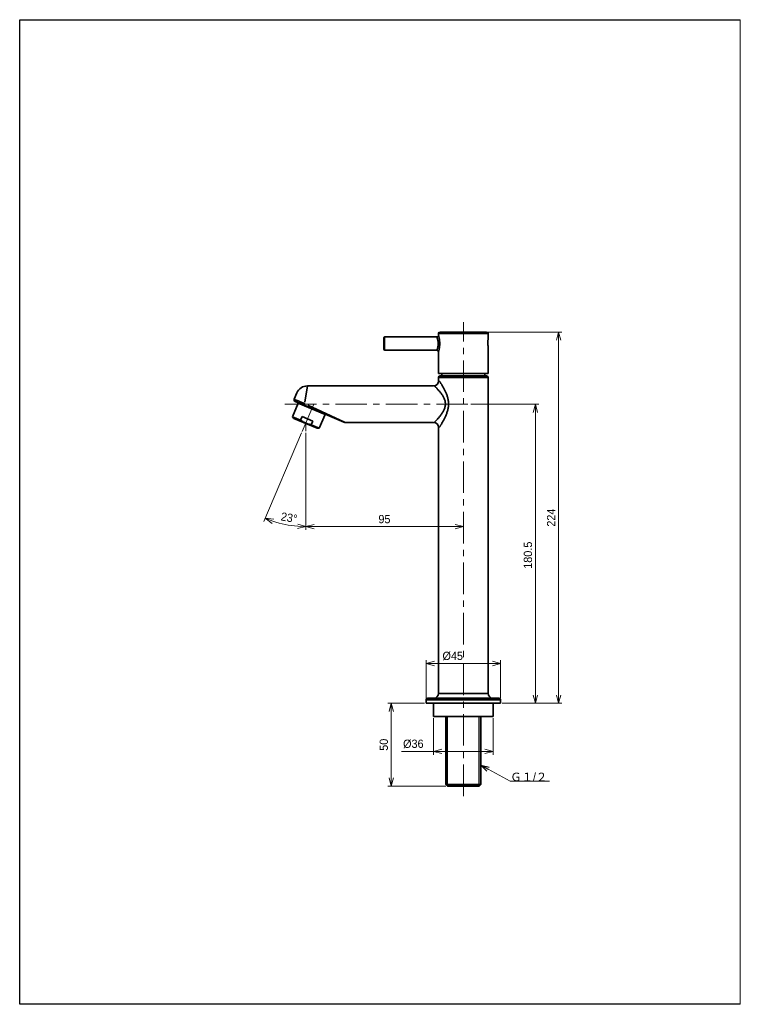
# Model space of a CAD drawing. Header units: millimetres. Extents: x 0 to 838, y 0 to 594.
# Tile 1 of 2: x 0 to 435, y 0 to 594. Entities that reach past the tile are written whole.
import ezdxf

# ---------------------------------------------------------------- set-up
doc = ezdxf.new("R2010")
doc.units = ezdxf.units.MM
doc.header["$LTSCALE"] = 0.3
doc.linetypes.add('CENTER', pattern=[50.8, 31.75, -6.35, 6.35, -6.35])
for name, color, linetype, lineweight in [('TEXT', 7, 'Continuous', 25), ('中心線', 4, 'CENTER', 18), ('実線', 3, 'Continuous', 35), ('寸法', 2, 'Continuous', 18), ('細線', 7, 'Continuous', 18)]:
    doc.layers.add(name, color=color, linetype=linetype, lineweight=lineweight)
doc.styles.add('MS Pゴシック', font='txt')
doc.dimstyles.new('MyDim S＝1：2', dxfattribs={"dimscale": 2, "dimtxt": 2.5, "dimasz": 2.5, "dimexe": 1, "dimexo": 0.5, "dimgap": 1, "dimtad": 3, "dimdsep": 46, "dimtxsty": 'MS Pゴシック', "dimblk": 'OPEN30', "dimcen": 0, "dimclrd": 256, "dimclre": 256, "dimclrt": 256, "dimazin": 2, "dimtfac": 1, "dimtmove": 0, "dimatfit": 3, "dimldrblk": 'OPEN30', "dimfxl": 1, "dimlwd": 18, "dimlwe": 18, "dimarcsym": 0})

# ---------------------------------------------------------------- blocks, each defined once
blk = doc.blocks.new('_Open30')
at = {"color": 0, "lineweight": -2}
for p, q in [((-1, 0.27), (0, 0)), ((0, 0), (-1, -0.27)), ((0, 0), (-1, 0))]:
    blk.add_line(p, q, dxfattribs=at)
blk = doc.blocks.new('*D6')
at = {"layer": 'Defpoints', "color": 0}
for p in [(271.25, 362.09), (311.31, 362.09), (290.31, 181.59)]:
    blk.add_point(p, dxfattribs=at)
at = {"layer": '寸法', "lineweight": 18}
for p, q in [((272.25, 362.09), (313.31, 362.09)), ((311.31, 186.59), (311.31, 357.09)), ((291.31, 181.59), (313.31, 181.59))]:
    blk.add_line(p, q, dxfattribs=at)
at = {"layer": '寸法', "lineweight": 18, "xscale": 5, "yscale": 5, "zscale": 5}
for p, rotation in [((311.31, 362.09), 90), ((311.31, 181.59), 270)]:
    blk.add_blockref('_Open30', p, dxfattribs=dict(at, rotation=rotation))
at = {"layer": '寸法', "insert": (306.81, 270.94), "char_height": 5, "attachment_point": 5, "rotation": 90, "style": 'MS Pゴシック'}
blk.add_mtext('180.5', dxfattribs=at)
blk = doc.blocks.new('*D7')
at = {"layer": 'Defpoints', "color": 0}
for p in [(281.81, 405.59), (325.31, 405.59), (290.31, 181.59)]:
    blk.add_point(p, dxfattribs=at)
at = {"layer": '寸法', "lineweight": 18}
for p, q in [((282.81, 405.59), (327.31, 405.59)), ((325.31, 186.59), (325.31, 400.59)), ((291.31, 181.59), (327.31, 181.59))]:
    blk.add_line(p, q, dxfattribs=at)
at = {"layer": '寸法', "lineweight": 18, "xscale": 5, "yscale": 5, "zscale": 5}
for p, rotation in [((325.31, 405.59), 90), ((325.31, 181.59), 270)]:
    blk.add_blockref('_Open30', p, dxfattribs=dict(at, rotation=rotation))
at = {"layer": '寸法', "insert": (320.81, 293.59), "char_height": 5, "attachment_point": 5, "rotation": 90, "style": 'MS Pゴシック'}
blk.add_mtext('224', dxfattribs=at)
blk = doc.blocks.new('*D9')
at = {"layer": 'Defpoints', "color": 0}
for p in [(172.81, 345.69), (267.81, 288.18), (267.81, 279.49)]:
    blk.add_point(p, dxfattribs=at)
at = {"layer": '寸法', "lineweight": 18}
for p, q in [((172.81, 344.69), (172.81, 286.18)), ((177.81, 288.18), (262.81, 288.18)), ((267.81, 280.49), (267.81, 290.18))]:
    blk.add_line(p, q, dxfattribs=at)
at = {"layer": '寸法', "lineweight": 18, "xscale": 5, "yscale": 5, "zscale": 5, "rotation": 180}
blk.add_blockref('_Open30', (172.81, 288.18), dxfattribs=at)
at = {"layer": '寸法', "lineweight": 18, "xscale": 5, "yscale": 5, "zscale": 5}
blk.add_blockref('_Open30', (267.81, 288.18), dxfattribs=at)
at = {"layer": '寸法', "insert": (220.17, 292.68), "char_height": 5, "attachment_point": 5, "style": 'MS Pゴシック'}
blk.add_mtext('95', dxfattribs=at)
blk = doc.blocks.new('*D10')
at = {"layer": 'Defpoints', "color": 0}
for p in [(175.94, 358.48), (172.81, 351.12), (170.47, 345.59), (172.81, 345.69), (156.17, 290.42)]:
    blk.add_point(p, dxfattribs=at)
at = {"layer": '寸法', "lineweight": 18}
for p, q in [((170.07, 344.67), (147.44, 291.34)), ((172.81, 344.69), (172.81, 286.18))]:
    blk.add_line(p, q, dxfattribs=at)
blk.add_arc((172.81, 351.12), 62.94, 251.55276, 265.44724, dxfattribs=at)
at = {"layer": '寸法', "lineweight": 18, "xscale": 5, "yscale": 5, "zscale": 5}
for p, rotation in [((148.22, 293.18), 159.2763817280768), ((172.81, 288.18), 357.7236175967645)]:
    blk.add_blockref('_Open30', p, dxfattribs=dict(at, rotation=rotation))
at = {"layer": '寸法', "insert": (162.6, 293.57), "char_height": 5, "attachment_point": 5, "rotation": 349.94289, "style": 'MS Pゴシック'}
blk.add_mtext('23°', dxfattribs=at)
blk = doc.blocks.new('*D11')
at = {"layer": 'Defpoints', "color": 0}
for p in [(245.31, 181.59), (224.31, 131.59), (258.31, 131.59)]:
    blk.add_point(p, dxfattribs=at)
at = {"layer": '寸法', "lineweight": 18}
for p, q in [((244.31, 181.59), (222.31, 181.59)), ((224.31, 176.59), (224.31, 136.59)), ((257.31, 131.59), (222.31, 131.59))]:
    blk.add_line(p, q, dxfattribs=at)
at = {"layer": '寸法', "lineweight": 18, "xscale": 5, "yscale": 5, "zscale": 5}
for p, rotation in [((224.31, 181.59), 90), ((224.31, 131.59), 270)]:
    blk.add_blockref('_Open30', p, dxfattribs=dict(at, rotation=rotation))
at = {"layer": '寸法', "insert": (219.81, 156.59), "char_height": 5, "attachment_point": 5, "rotation": 90, "style": 'MS Pゴシック'}
blk.add_mtext('50', dxfattribs=at)
blk = doc.blocks.new('*D12')
at = {"layer": 'Defpoints', "color": 0}
for p in [(290.31, 205.61), (245.31, 183.61), (290.31, 183.61)]:
    blk.add_point(p, dxfattribs=at)
at = {"layer": '寸法', "lineweight": 18}
for p, q in [((245.31, 184.61), (245.31, 207.61)), ((250.31, 205.61), (285.31, 205.61)), ((290.31, 184.61), (290.31, 207.61))]:
    blk.add_line(p, q, dxfattribs=at)
at = {"layer": '寸法', "lineweight": 18, "xscale": 5, "yscale": 5, "zscale": 5, "rotation": 180}
blk.add_blockref('_Open30', (245.31, 205.61), dxfattribs=at)
at = {"layer": '寸法', "lineweight": 18, "xscale": 5, "yscale": 5, "zscale": 5}
blk.add_blockref('_Open30', (290.31, 205.61), dxfattribs=at)
at = {"layer": '寸法', "insert": (261.41, 210.11), "char_height": 5, "attachment_point": 5, "style": 'MS Pゴシック'}
blk.add_mtext('%%c45', dxfattribs=at)
blk = doc.blocks.new('*D13')
at = {"layer": 'Defpoints', "color": 0}
for p in [(249.81, 173.59), (285.81, 173.59), (285.81, 152.59)]:
    blk.add_point(p, dxfattribs=at)
at = {"layer": '寸法', "lineweight": 18}
for p, q in [((249.81, 172.59), (249.81, 150.59)), ((285.81, 172.59), (285.81, 150.59)), ((249.81, 152.59), (230.44, 152.59)), ((280.81, 152.59), (254.81, 152.59))]:
    blk.add_line(p, q, dxfattribs=at)
at = {"layer": '寸法', "lineweight": 18, "xscale": 5, "yscale": 5, "zscale": 5, "rotation": 180}
blk.add_blockref('_Open30', (249.81, 152.59), dxfattribs=at)
at = {"layer": '寸法', "lineweight": 18, "xscale": 5, "yscale": 5, "zscale": 5}
blk.add_blockref('_Open30', (285.81, 152.59), dxfattribs=at)
at = {"layer": '寸法', "insert": (237.62, 157.09), "char_height": 5, "attachment_point": 5, "style": 'MS Pゴシック'}
blk.add_mtext('%%c36', dxfattribs=at)

msp = doc.modelspace()

# ---------------------------------------------------------------- linework, layer by layer
at = {"color": 7, "linetype": 'Continuous'}
for p, q in [((183.69, 356.274), (183.612, 356.09)), ((258.31, 131.589), (258.31, 173.589)), ((277.31, 131.589), (277.31, 173.589))]:
    msp.add_line(p, q, dxfattribs=at)
at = {"layer": 'Defpoints'}
for p, q in [((0, 0), (0, 594)), ((0, 594), (435, 594)), ((435, 0), (0, 0))]:
    msp.add_line(p, q, dxfattribs=at)
at = {"layer": '中心線', "ltscale": 2}
for p, q in [((267.81, 125.589), (267.81, 411.589)), ((160.083, 362.089), (271.248, 362.089)), ((170.465, 345.593), (177.467, 362.089)), ((172.81, 351.116), (172.81, 345.685))]:
    msp.add_line(p, q, dxfattribs=at)
at = {"layer": '実線'}
for p, q in [((252.81, 403.589), (252.81, 404.589)), ((252.994, 404.589), (282.625, 404.589)), ((281.81, 405.589), (253.81, 405.589)), ((282.81, 401.589), (282.81, 404.589)), ((219.81, 402.089), (219.81, 395.089)), ((251.86, 402.589), (220.31, 402.589)), ((220.31, 402.589), (220.31, 394.589)), ((251.814, 402.58), (251.812, 402.587)), ((251.823, 402.555), (251.814, 402.58)), ((251.84, 402.511), (251.823, 402.555)), ((251.863, 402.451), (251.84, 402.511)), ((251.893, 402.374), (251.863, 402.451)), ((251.927, 402.28), (251.893, 402.374)), ((251.966, 402.171), (251.927, 402.28)), ((252.009, 402.048), (251.966, 402.171)), ((252.055, 401.91), (252.009, 402.048)), ((252.104, 401.758), (252.055, 401.91)), ((252.154, 401.593), (252.104, 401.758)), ((252.206, 401.416), (252.154, 401.593)), ((252.257, 401.227), (252.206, 401.416)), ((252.308, 401.027), (252.257, 401.227)), ((252.358, 400.816), (252.308, 401.027)), ((252.405, 400.594), (252.358, 400.816)), ((252.449, 400.364), (252.405, 400.594)), ((252.49, 400.126), (252.449, 400.364)), ((252.525, 399.881), (252.49, 400.126)), ((252.555, 399.63), (252.525, 399.881)), ((252.579, 399.374), (252.555, 399.63)), ((252.597, 399.114), (252.579, 399.374)), ((252.579, 397.808), (252.597, 398.066)), ((252.607, 398.851), (252.597, 399.114)), ((252.597, 398.066), (252.607, 398.327)), ((252.611, 398.589), (252.607, 398.851)), ((252.607, 398.327), (252.611, 398.589)), ((253.539, 398.589), (252.674, 398.589)), ((252.812, 403.587), (252.813, 403.578)), ((252.813, 403.578), (252.822, 403.546)), ((252.822, 403.546), (252.838, 403.492)), ((252.838, 403.492), (252.86, 403.416)), ((252.86, 403.416), (252.887, 403.32)), ((252.887, 403.32), (252.92, 403.203)), ((252.92, 403.203), (252.957, 403.067)), ((252.957, 403.067), (252.997, 402.912)), ((252.997, 402.912), (253.04, 402.74)), ((253.04, 402.74), (253.086, 402.55)), ((253.086, 402.55), (253.133, 402.344)), ((253.133, 402.344), (253.181, 402.123)), ((253.181, 402.123), (253.229, 401.887)), ((253.229, 401.887), (253.277, 401.636)), ((253.277, 401.636), (253.324, 401.372)), ((253.324, 401.372), (253.368, 401.096)), ((253.368, 401.096), (253.409, 400.808)), ((253.409, 400.808), (253.447, 400.511)), ((253.447, 400.511), (253.481, 400.204)), ((253.481, 400.204), (253.509, 399.891)), ((253.509, 399.891), (253.531, 399.57)), ((253.531, 399.57), (253.547, 399.245)), ((253.547, 399.245), (253.557, 398.917)), ((253.557, 398.262), (253.548, 397.936)), ((253.557, 398.917), (253.561, 398.589)), ((253.561, 398.589), (253.557, 398.262)), ((282.603, 399.409), (282.6, 399.089)), ((282.6, 399.089), (282.603, 398.769)), ((282.614, 399.731), (282.603, 399.409)), ((282.603, 398.769), (282.614, 398.447)), ((282.631, 400.047), (282.614, 399.731)), ((282.614, 398.447), (282.631, 398.132)), ((282.653, 400.344), (282.631, 400.047)), ((282.631, 398.132), (282.653, 397.834)), ((282.679, 400.617), (282.653, 400.344)), ((282.705, 400.857), (282.679, 400.617)), ((282.732, 401.067), (282.705, 400.857)), ((282.757, 401.251), (282.732, 401.067)), ((282.779, 401.398), (282.757, 401.251)), ((282.796, 401.505), (282.779, 401.398)), ((282.806, 401.568), (282.796, 401.505)), ((282.81, 401.589), (282.806, 401.568)), ((251.86, 394.589), (220.31, 394.589)), ((251.812, 394.592), (251.819, 394.603)), ((251.819, 394.603), (251.833, 394.633)), ((251.833, 394.633), (251.853, 394.679)), ((251.853, 394.679), (251.879, 394.743)), ((251.879, 394.743), (251.911, 394.822)), ((251.911, 394.822), (251.947, 394.917)), ((251.947, 394.917), (251.986, 395.027)), ((251.986, 395.027), (252.029, 395.151)), ((252.029, 395.151), (252.075, 395.289)), ((252.075, 395.289), (252.122, 395.44)), ((252.122, 395.44), (252.171, 395.604)), ((252.171, 395.604), (252.22, 395.78)), ((252.22, 395.78), (252.27, 395.967)), ((252.27, 395.967), (252.318, 396.166)), ((252.318, 396.166), (252.365, 396.374)), ((252.365, 396.374), (252.41, 396.593)), ((252.41, 396.593), (252.452, 396.821)), ((252.452, 396.821), (252.491, 397.057)), ((252.491, 397.057), (252.526, 397.301)), ((252.526, 397.301), (252.556, 397.552)), ((252.556, 397.552), (252.579, 397.808)), ((252.81, 380.589), (252.81, 393.589)), ((252.818, 393.607), (252.812, 393.592)), ((252.831, 393.644), (252.818, 393.607)), ((252.85, 393.702), (252.831, 393.644)), ((252.875, 393.781), (252.85, 393.702)), ((252.904, 393.881), (252.875, 393.781)), ((252.938, 393.999), (252.904, 393.881)), ((252.975, 394.136), (252.938, 393.999)), ((253.016, 394.292), (252.975, 394.136)), ((253.058, 394.464), (253.016, 394.292)), ((253.103, 394.653), (253.058, 394.464)), ((253.149, 394.858), (253.103, 394.653)), ((253.195, 395.078), (253.149, 394.858)), ((253.241, 395.312), (253.195, 395.078)), ((253.286, 395.56), (253.241, 395.312)), ((253.33, 395.821), (253.286, 395.56)), ((253.372, 396.094), (253.33, 395.821)), ((253.412, 396.378), (253.372, 396.094)), ((253.448, 396.674), (253.412, 396.378)), ((253.481, 396.979), (253.448, 396.674)), ((253.509, 397.293), (253.481, 396.979)), ((253.531, 397.612), (253.509, 397.293)), ((253.548, 397.936), (253.531, 397.612)), ((282.653, 397.834), (282.679, 397.561)), ((282.679, 397.561), (282.705, 397.321)), ((282.705, 397.321), (282.732, 397.111)), ((282.732, 397.111), (282.757, 396.928)), ((282.757, 396.928), (282.779, 396.78)), ((282.779, 396.78), (282.796, 396.674)), ((282.796, 396.674), (282.806, 396.61)), ((282.806, 396.61), (282.81, 396.589)), ((282.81, 380.589), (282.81, 396.589)), ((282.81, 380.589), (252.81, 380.589)), ((254.814, 380.589), (254.814, 379.089)), ((280.806, 380.589), (280.806, 379.089)), ((252.813, 378.089), (252.813, 376.089)), ((252.998, 378.089), (282.621, 378.089)), ((253.424, 375.972), (253.428, 375.965)), ((253.428, 375.965), (253.444, 375.938)), ((253.444, 375.938), (253.471, 375.892)), ((253.471, 375.892), (253.51, 375.827)), ((253.51, 375.827), (253.561, 375.743)), ((253.561, 375.743), (253.624, 375.639)), ((253.624, 375.639), (253.699, 375.516)), ((253.699, 375.516), (253.786, 375.373)), ((253.786, 375.373), (253.885, 375.21)), ((253.813, 379.089), (281.806, 379.089)), ((253.885, 375.21), (253.996, 375.028)), ((253.996, 375.028), (254.119, 374.826)), ((254.119, 374.826), (254.255, 374.604)), ((254.255, 374.604), (254.403, 374.363)), ((254.403, 374.363), (254.562, 374.104)), ((282.806, 378.089), (282.806, 187.589)), ((165.671, 365.01), (167.29, 368.824)), ((173.728, 373.056), (172.202, 363.165)), ((173.734, 373.089), (249.813, 373.089)), ((250.453, 372.989), (250.446, 372.997)), ((250.477, 372.962), (250.453, 372.989)), ((250.52, 372.916), (250.477, 372.962)), ((250.581, 372.849), (250.52, 372.916)), ((250.66, 372.763), (250.581, 372.849)), ((250.758, 372.658), (250.66, 372.763)), ((250.874, 372.533), (250.758, 372.658)), ((251.009, 372.387), (250.874, 372.533)), ((251.163, 372.222), (251.009, 372.387)), ((251.336, 372.037), (251.163, 372.222)), ((251.528, 371.832), (251.336, 372.037)), ((251.738, 371.608), (251.528, 371.832)), ((251.963, 371.369), (251.738, 371.608)), ((252.202, 371.116), (251.963, 371.369)), ((252.452, 370.849), (252.202, 371.116)), ((252.71, 370.569), (252.452, 370.849)), ((252.977, 370.277), (252.71, 370.569)), ((253.249, 369.971), (252.977, 370.277)), ((253.524, 369.653), (253.249, 369.971)), ((253.802, 369.322), (253.524, 369.653)), ((254.079, 368.979), (253.802, 369.322)), ((254.355, 368.625), (254.079, 368.979)), ((254.627, 368.258), (254.355, 368.625)), ((254.562, 374.104), (254.73, 373.832)), ((254.73, 373.832), (254.906, 373.546)), ((254.906, 373.546), (255.09, 373.247)), ((255.09, 373.247), (255.28, 372.934)), ((255.28, 372.934), (255.474, 372.609)), ((255.474, 372.609), (255.673, 372.271)), ((255.673, 372.271), (255.874, 371.92)), ((255.874, 371.92), (256.077, 371.557)), ((256.077, 371.557), (256.281, 371.182)), ((256.281, 371.182), (256.485, 370.795)), ((256.485, 370.795), (256.687, 370.396)), ((256.687, 370.396), (256.887, 369.986)), ((256.887, 369.986), (257.083, 369.565)), ((257.083, 369.565), (257.275, 369.133)), ((257.275, 369.133), (257.462, 368.69)), ((257.462, 368.69), (257.642, 368.236)), ((164.728, 354.471), (168.194, 362.635)), ((165.686, 365.006), (165.671, 365.01)), ((165.728, 364.991), (165.686, 365.006)), ((165.797, 364.963), (165.728, 364.991)), ((165.892, 364.925), (165.797, 364.963)), ((166.013, 364.875), (165.892, 364.925)), ((166.16, 364.814), (166.013, 364.875)), ((166.333, 364.742), (166.16, 364.814)), ((166.201, 363.698), (171.68, 361.373)), ((166.53, 364.659), (166.333, 364.742)), ((166.751, 364.566), (166.53, 364.659)), ((166.995, 364.463), (166.751, 364.566)), ((167.261, 364.351), (166.995, 364.463)), ((167.547, 364.231), (167.261, 364.351)), ((167.852, 364.102), (167.547, 364.231)), ((168.175, 363.965), (167.852, 364.102)), ((168.515, 363.821), (168.175, 363.965)), ((168.194, 362.635), (184.302, 355.797)), ((168.87, 363.671), (168.515, 363.821)), ((169.24, 363.514), (168.87, 363.671)), ((168.962, 362.526), (168.884, 362.342)), ((169.62, 363.353), (169.24, 363.514)), ((170.011, 363.187), (169.62, 363.353)), ((170.412, 363.017), (170.011, 363.187)), ((170.82, 362.844), (170.412, 363.017)), ((171.235, 362.668), (170.82, 362.844)), ((171.653, 362.491), (171.235, 362.668)), ((172.07, 362.314), (171.653, 362.491)), ((254.894, 367.881), (254.627, 368.258)), ((255.153, 367.493), (254.894, 367.881)), ((255.404, 367.093), (255.153, 367.493)), ((255.643, 366.683), (255.404, 367.093)), ((255.869, 366.263), (255.643, 366.683)), ((256.08, 365.833), (255.869, 366.263)), ((256.275, 365.393), (256.08, 365.833)), ((256.452, 364.944), (256.275, 365.393)), ((256.608, 364.485), (256.452, 364.944)), ((256.742, 364.017), (256.608, 364.485)), ((256.852, 363.54), (256.742, 364.017)), ((256.933, 363.058), (256.852, 363.54)), ((256.977, 362.576), (256.933, 363.058)), ((256.986, 362.097), (256.977, 362.576)), ((257.642, 368.236), (257.814, 367.772)), ((257.814, 367.772), (257.977, 367.298)), ((257.977, 367.298), (258.131, 366.815)), ((258.131, 366.815), (258.274, 366.321)), ((258.274, 366.321), (258.405, 365.818)), ((258.405, 365.818), (258.523, 365.306)), ((258.523, 365.306), (258.627, 364.785)), ((258.627, 364.785), (258.716, 364.255)), ((258.716, 364.255), (258.789, 363.717)), ((258.789, 363.717), (258.841, 363.175)), ((258.841, 363.175), (258.869, 362.636)), ((258.869, 362.636), (258.874, 362.099)), ((195.719, 351.169), (171.68, 361.373)), ((173.944, 361.439), (196.035, 351.124)), ((254.83, 356.338), (255.092, 356.734)), ((255.092, 356.734), (255.346, 357.14)), ((255.346, 357.14), (255.589, 357.556)), ((255.589, 357.556), (255.819, 357.98)), ((255.819, 357.98), (256.035, 358.413)), ((256.035, 358.413), (256.234, 358.853)), ((256.234, 358.853), (256.415, 359.3)), ((256.415, 359.3), (256.574, 359.754)), ((256.574, 359.754), (256.711, 360.213)), ((256.711, 360.213), (256.822, 360.678)), ((256.822, 360.678), (256.907, 361.147)), ((256.907, 361.147), (256.962, 361.62)), ((256.962, 361.62), (256.986, 362.097)), ((257.77, 356.486), (257.595, 356.016)), ((257.937, 356.964), (257.77, 356.486)), ((258.094, 357.45), (257.937, 356.964)), ((258.24, 357.943), (258.094, 357.45)), ((258.374, 358.444), (258.24, 357.943)), ((258.494, 358.951), (258.374, 358.444)), ((258.601, 359.464), (258.494, 358.951)), ((258.691, 359.982), (258.601, 359.464)), ((258.765, 360.505), (258.691, 359.982)), ((258.821, 361.033), (258.765, 360.505)), ((258.858, 361.564), (258.821, 361.033)), ((258.874, 362.099), (258.858, 361.564)), ((169.52, 352.437), (164.728, 354.471)), ((165.488, 353.463), (164.728, 354.471)), ((165.488, 353.463), (179.584, 347.48)), ((169.52, 352.437), (170.446, 354.618)), ((169.52, 352.437), (169.786, 352.246)), ((169.786, 352.246), (170.049, 352.065)), ((170.049, 352.065), (170.309, 351.891)), ((170.309, 351.891), (170.567, 351.726)), ((176.971, 351.848), (170.446, 354.618)), ((170.567, 351.726), (170.823, 351.569)), ((170.823, 351.569), (171.078, 351.419)), ((171.078, 351.419), (171.333, 351.276)), ((171.333, 351.276), (171.588, 351.14)), ((171.588, 351.14), (171.842, 351.009)), ((171.842, 351.009), (172.098, 350.885)), ((172.098, 350.885), (172.355, 350.767)), ((172.355, 350.767), (172.614, 350.654)), ((172.614, 350.654), (172.874, 350.546)), ((172.874, 350.546), (173.138, 350.444)), ((176.971, 351.848), (176.045, 349.668)), ((180.837, 347.634), (184.302, 355.797)), ((196.11, 351.089), (249.813, 351.089)), ((250.331, 351.1), (250.348, 351.115)), ((250.348, 351.115), (250.387, 351.151)), ((250.387, 351.151), (250.446, 351.208)), ((250.446, 351.208), (250.524, 351.285)), ((250.524, 351.285), (250.62, 351.382)), ((250.62, 351.382), (250.735, 351.498)), ((250.735, 351.498), (250.866, 351.633)), ((250.866, 351.633), (251.013, 351.786)), ((251.013, 351.786), (251.176, 351.957)), ((251.176, 351.957), (251.353, 352.145)), ((251.353, 352.145), (251.544, 352.35)), ((251.544, 352.35), (251.747, 352.57)), ((251.747, 352.57), (251.963, 352.807)), ((251.963, 352.807), (252.19, 353.058)), ((252.19, 353.058), (252.427, 353.325)), ((252.427, 353.325), (252.674, 353.605)), ((252.674, 353.605), (252.93, 353.899)), ((252.93, 353.899), (253.194, 354.207)), ((253.194, 354.207), (253.464, 354.53)), ((253.464, 354.53), (253.737, 354.867)), ((253.737, 354.867), (254.013, 355.217)), ((254.013, 355.217), (254.288, 355.579)), ((254.288, 355.579), (254.561, 355.953)), ((254.561, 355.953), (254.83, 356.338)), ((254.895, 350.627), (254.728, 350.342)), ((255.07, 350.926), (254.895, 350.627)), ((255.251, 351.239), (255.07, 350.926)), ((255.437, 351.565), (255.251, 351.239)), ((255.629, 351.906), (255.437, 351.565)), ((255.825, 352.261), (255.629, 351.906)), ((256.025, 352.63), (255.825, 352.261)), ((256.226, 353.012), (256.025, 352.63)), ((256.429, 353.407), (256.226, 353.012)), ((256.631, 353.815), (256.429, 353.407)), ((256.831, 354.234), (256.631, 353.815)), ((257.029, 354.664), (256.831, 354.234)), ((257.223, 355.105), (257.029, 354.664)), ((257.412, 355.555), (257.223, 355.105)), ((257.595, 356.016), (257.412, 355.555)), ((173.138, 350.444), (173.405, 350.346)), ((173.405, 350.346), (173.676, 350.253)), ((173.676, 350.253), (173.951, 350.165)), ((173.951, 350.165), (174.23, 350.081)), ((174.23, 350.081), (174.515, 350.002)), ((174.515, 350.002), (174.807, 349.927)), ((174.807, 349.927), (175.105, 349.856)), ((175.105, 349.856), (175.41, 349.789)), ((175.41, 349.789), (175.723, 349.726)), ((175.723, 349.726), (176.045, 349.668)), ((180.837, 347.634), (176.045, 349.668)), ((179.584, 347.48), (180.837, 347.634)), ((252.813, 348.089), (252.813, 187.589)), ((253.34, 348.118), (253.328, 348.103)), ((253.365, 348.154), (253.34, 348.118)), ((253.404, 348.211), (253.365, 348.154)), ((253.456, 348.289), (253.404, 348.211)), ((253.519, 348.385), (253.456, 348.289)), ((253.595, 348.502), (253.519, 348.385)), ((253.682, 348.637), (253.595, 348.502)), ((253.779, 348.79), (253.682, 348.637)), ((253.887, 348.962), (253.779, 348.79)), ((254.005, 349.151), (253.887, 348.962)), ((254.133, 349.357), (254.005, 349.151)), ((254.269, 349.579), (254.133, 349.357)), ((254.414, 349.818), (254.269, 349.579)), ((254.567, 350.073), (254.414, 349.818)), ((254.728, 350.342), (254.567, 350.073)), ((246.31, 184.612), (285.217, 184.612)), ((252.998, 187.589), (282.621, 187.589)), ((285.434, 184.612), (289.31, 184.612)), ((245.31, 181.589), (245.31, 183.612)), ((290.31, 181.589), (245.31, 181.589)), ((289.866, 183.62), (245.663, 183.62)), ((249.81, 173.589), (249.81, 181.589)), ((285.81, 181.589), (285.81, 173.589)), ((290.31, 181.589), (290.31, 183.612)), ((285.81, 173.589), (249.81, 173.589)), ((257.31, 132.589), (257.31, 173.589)), ((278.31, 132.589), (278.31, 173.589)), ((258.31, 131.589), (257.31, 132.589)), ((278.31, 132.589), (257.31, 132.589)), ((277.31, 131.589), (258.31, 131.589)), ((278.31, 132.589), (277.31, 131.589))]:
    msp.add_line(p, q, dxfattribs=at)
for centre, radius, start, end in [((253.81, 404.589), 1, 90, 180), ((281.81, 404.589), 1, 0, 90), ((220.31, 402.089), 0.5, 90, 180), ((251.81, 403.589), 1, 270, 0), ((220.31, 395.089), 0.5, 180, 270), ((251.81, 393.589), 1, 0, 90), ((249.813, 376.089), 3, 270, 0), ((253.813, 378.089), 1, 90, 180), ((281.806, 378.089), 1, 0, 90), ((173.734, 366.089), 7, 90, 157), ((166.591, 364.619), 1, 157, 247), ((196.11, 352.089), 1, 247, 270), ((249.813, 348.089), 3, 0, 90), ((246.31, 183.612), 1, 90, 180), ((249.813, 187.589), 3, 277.130417, 0), ((285.806, 187.589), 3, 180.00001, 262.869593), ((289.31, 183.612), 1, 0, 90)]:
    msp.add_arc(centre, radius, start, end, dxfattribs=at)
msp.add_ellipse((172.07, 362.293), major_axis=(-0.391, -0.921), ratio=0.007975, start_param=-1.570796, end_param=-0.071204, dxfattribs=at)
at = {"layer": '寸法'}
msp.add_line((296.164, 134.526), (319.87, 134.526), dxfattribs=at)
at = {"layer": '細線'}
msp.add_line((435, 0), (435, 594), dxfattribs=at)

# ---------------------------------------------------------------- texts
at = {"layer": 'TEXT', "insert": (296.164, 134.526), "char_height": 5, "attachment_point": 7, "style": 'MS Pゴシック'}
msp.add_mtext('Ｇ１/２', dxfattribs=at)

# ---------------------------------------------------------------- dimensions: what is measured, and where the dimension line sits
at = {"layer": '寸法'}
dim = msp.add_linear_dim(base=(325.31, 405.589), p1=(290.31, 181.589), p2=(281.81, 405.589), angle=90, dimstyle='MyDim S＝1：2', dxfattribs=at)
dim.commit()
dim.dimension.update_dxf_attribs({"geometry": '*D7', "text_midpoint": (320.81, 293.589)})
dim = msp.add_angular_dim_2l(base=(156.166, 290.416), line1=((170.465, 345.593), (175.935, 358.48)), line2=((172.81, 351.116), (172.81, 345.685)), dimstyle='MyDim S＝1：2', dxfattribs=at)
dim.commit()
dim.dimension.update_dxf_attribs({"geometry": '*D10', "text_midpoint": (161.818, 289.142), "dimtype": 162})
for base, p1, p2, picture, middle in [((311.31, 362.089), (290.31, 181.589), (271.248, 362.089), '*D6', (311.31, 270.942)), ((224.31, 131.589), (245.31, 181.589), (258.31, 131.589), '*D11', (224.31, 156.589))]:
    dim = msp.add_linear_dim(base=base, p1=p1, p2=p2, angle=90, dimstyle='MyDim S＝1：2', dxfattribs=at)
    dim.commit()
    dim.dimension.update_dxf_attribs({"geometry": picture, "text_midpoint": middle, "dimtype": 160})
dim = msp.add_linear_dim(base=(267.81, 288.175), p1=(172.81, 345.685), p2=(267.81, 279.485), dimstyle='MyDim S＝1：2', dxfattribs=at)
dim.commit()
dim.dimension.update_dxf_attribs({"geometry": '*D9', "text_midpoint": (220.169, 288.175), "dimtype": 160})
for base, p1, p2, picture, middle in [((290.31, 205.612), (245.31, 183.612), (290.31, 183.612), '*D12', (261.413, 205.612)), ((285.81, 152.589), (249.81, 173.589), (285.81, 173.589), '*D13', (237.625, 152.589))]:
    dim = msp.add_linear_dim(base=base, p1=p1, p2=p2, text='%%c<>', dimstyle='MyDim S＝1：2', dxfattribs=at)
    dim.commit()
    dim.dimension.update_dxf_attribs({"geometry": picture, "text_midpoint": middle, "dimtype": 160})

# ---------------------------------------------------------------- leaders
msp.add_leader([(278.31, 144.214), (296.164, 134.526)], dimstyle='MyDim S＝1：2', dxfattribs=at)

doc.saveas('drawing.dxf')
